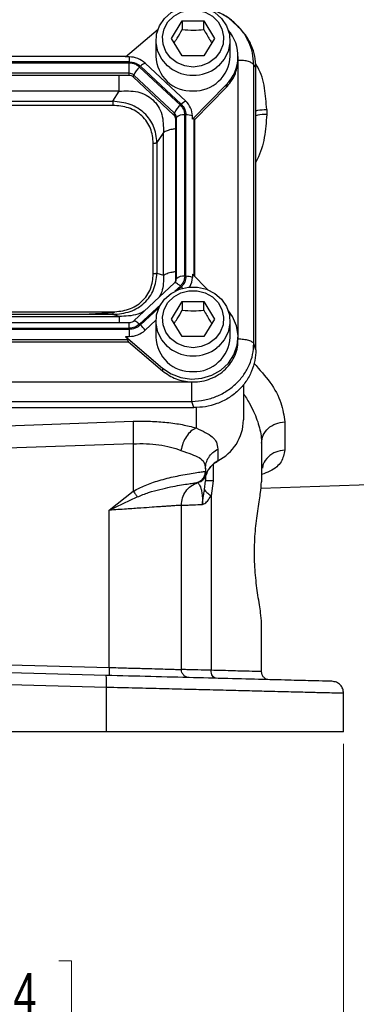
# Model space of a CAD drawing. Header units: inches. Extents: x 0.6 to 16.3, y 0.2 to 11.5.
# Tile 4 of 14: x 4.9 to 6, y 4 to 7.3. Entities that reach past the tile are written whole.
import ezdxf

# ---------------------------------------------------------------- set-up
doc = ezdxf.new("R2010")
doc.units = ezdxf.units.IN
doc.header["$MEASUREMENT"] = 0
doc.styles.add('SLDTEXTSTYLE0', font='TXT', dxfattribs={"width": 0.75})
doc.dimstyles.new('SLDDIMSTYLE3', dxfattribs={"dimtxt": 0.137795, "dimasz": 0.14, "dimexe": 0, "dimexo": 0.0625, "dimgap": 0.034449, "dimtad": 0, "dimdec": 1, "dimlfac": 1.5, "dimrnd": 1e-09, "dimzin": 12, "dimdsep": 46, "dimtxsty": 'SLDTEXTSTYLE0', "dimblk1": 'CLOSED', "dimblk2": 'CLOSED', "dimsah": 1, "dimcen": 0.09, "dimadec": 0, "dimazin": 3, "dimtfac": 1, "dimtdec": 1, "dimtofl": 0, "dimtmove": 0, "dimatfit": 3, "dimldrblk": 'CLOSED', "dimfxl": 0, "dimfrac": 2, "dimtolj": 1, "dimtzin": 12, "dimarcsym": 0})

# ---------------------------------------------------------------- blocks, each defined once
blk = doc.blocks.new('_Closed')
at = {"color": 0, "linetype": 'ByBlock', "lineweight": -2}
for p, q in [((-1, 0.166667), (0, 0)), ((-1, 0.166667), (-1, -0.166667)), ((0, 0), (-1, -0.166667)), ((0, 0), (-1, 0))]:
    blk.add_line(p, q, dxfattribs=at)
blk = doc.blocks.new('_D_11')
at = {"color": 7, "linetype": 'Continuous', "lineweight": 0}
for p, q in [((2.6829, 4.9095), (2.6829, 3.9497)), ((5.9363, 4.9095), (5.9363, 3.9497)), ((4.6832, 4.1876), (4.6412, 4.1876)), ((4.6412, 4.1876), (4.6412, 3.9688)), ((4.9886, 4.1876), (5.0306, 4.1876)), ((5.0306, 4.1876), (5.0306, 3.9688)), ((2.6829, 3.9891), (4.5204, 3.9891)), ((4.6412, 3.9688), (4.6832, 3.9688)), ((5.0306, 3.9688), (4.9886, 3.9688)), ((5.9363, 3.9891), (5.1514, 3.9891))]:
    blk.add_line(p, q, dxfattribs=at)
at = {"color": 7, "linetype": 'Continuous', "lineweight": 18, "xscale": 0.14, "yscale": 0.14, "rotation": 180.0000000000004}
blk.add_blockref('_Closed', (2.6829, 3.9891, -1.469), dxfattribs=at)
at = {"color": 7, "linetype": 'Continuous', "lineweight": 18, "xscale": 0.14, "yscale": 0.14}
blk.add_blockref('_Closed', (5.9363, 3.9891, -1.469), dxfattribs=at)
at = {"color": 7, "linetype": 'Continuous', "lineweight": 18, "char_height": 0.1378, "attachment_point": 1, "style": 'SLDTEXTSTYLE0'}
for s, insert in [('124', (4.6832, 4.1465)), ('4.9', (4.7086, 3.9403))]:
    blk.add_mtext(s, dxfattribs=dict(at, insert=insert))

msp = doc.modelspace()

# ---------------------------------------------------------------- linework, layer by layer
at = {"color": 7, "linetype": 'Continuous', "lineweight": 25}
for p, q in [((5.3629, 7.2554), (5.3989, 7.3136)), ((5.3989, 7.3136), (5.4709, 7.3136)), ((5.3989, 7.3136), (5.3989, 7.2849)), ((5.4709, 7.3136), (5.5069, 7.2554)), ((5.4709, 7.2849), (5.4709, 7.3136)), ((5.588, 7.2925), (5.5721, 7.3064)), ((5.2105, 7.1936), (5.3187, 7.2861)), ((5.5954, 7.2844), (5.5878, 7.2927)), ((5.3116, 7.2477), (5.3116, 7.1956)), ((5.3989, 7.1972), (5.3629, 7.2554)), ((5.5069, 7.2554), (5.4709, 7.1972)), ((5.5583, 7.1956), (5.5583, 7.2477)), ((5.2224, 7.1772), (3.3975, 7.1772)), ((5.2224, 7.1734), (3.3975, 7.1734)), ((5.2123, 7.1951), (3.4076, 7.1951)), ((5.2224, 7.1936), (5.2105, 7.1936)), ((5.2224, 7.1936), (5.2224, 7.1772)), ((5.2224, 7.1393), (5.2224, 7.1734)), ((5.4108, 7.0466), (5.2753, 7.1731)), ((5.4709, 7.1972), (5.3989, 7.1972)), ((5.5849, 7.1861), (5.5849, 7.1956)), ((5.5849, 7.1816), (5.5849, 7.1861)), ((5.2224, 7.1393), (3.3975, 7.1393)), ((5.2224, 7.1322), (5.2224, 7.1393)), ((5.3928, 7.0334), (5.2573, 7.1599)), ((5.3957, 7.0361), (5.2602, 7.1626)), ((5.6373, 6.2402), (5.6373, 7.1668)), ((5.6443, 7.1592), (5.6373, 7.1668)), ((5.6443, 6.2197), (5.6443, 7.1592)), ((5.2224, 7.1322), (3.3975, 7.1322)), ((5.2378, 7.1334), (5.2361, 7.127)), ((5.3716, 7.0004), (5.2361, 7.127)), ((5.3733, 7.0069), (5.2378, 7.1334)), ((5.189, 7.0796), (3.4309, 7.0796)), ((5.1676, 7.0464), (5.189, 7.0796)), ((5.5455, 7.101), (5.4328, 6.9861)), ((5.5455, 7.0915), (5.4413, 6.9853)), ((5.5455, 7.101), (5.5455, 7.0915)), ((3.4522, 7.0464), (5.1676, 7.0464)), ((5.1676, 7.0326), (3.4522, 7.0326)), ((5.6801, 7.0186), (5.6801, 7.0023)), ((5.3716, 7.0004), (5.3733, 7.0069)), ((5.3797, 6.9925), (5.3773, 6.9877)), ((5.3773, 6.4509), (5.3773, 6.9877)), ((5.3797, 6.4558), (5.3797, 6.9925)), ((5.4072, 6.4641), (5.4072, 7.0008)), ((5.4113, 6.4641), (5.4113, 7.0008)), ((5.4328, 6.9861), (5.4328, 6.9972)), ((5.4413, 6.9853), (5.4389, 6.9877)), ((5.4413, 6.4629), (5.4413, 6.9853)), ((5.3362, 6.9421), (5.3149, 6.9089)), ((5.3362, 6.4678), (5.3362, 6.9421)), ((5.3027, 6.472), (5.3027, 6.9064)), ((5.3149, 6.9089), (5.3149, 6.4745)), ((5.3149, 6.4745), (5.3362, 6.4678)), ((5.3773, 6.4509), (5.3797, 6.4558)), ((5.4833, 6.4201), (5.4328, 6.4716)), ((5.4328, 6.4716), (5.4328, 6.4605)), ((5.3737, 6.4419), (5.2382, 6.3154)), ((5.3629, 6.3218), (5.3989, 6.38)), ((5.3989, 6.38), (5.4709, 6.38)), ((5.3989, 6.38), (5.3989, 6.3513)), ((5.4709, 6.38), (5.5069, 6.3218)), ((5.4709, 6.3513), (5.4709, 6.38)), ((3.4309, 6.3303), (5.189, 6.3303)), ((3.4522, 6.3458), (5.1676, 6.3458)), ((5.1676, 6.337), (3.4522, 6.337)), ((5.1733, 6.3422), (5.068, 6.337)), ((5.189, 6.3303), (5.1676, 6.337)), ((5.3989, 6.2636), (5.3629, 6.3218)), ((5.5069, 6.3218), (5.4709, 6.2636)), ((5.2224, 6.3095), (3.3975, 6.3095)), ((3.3975, 6.2915), (5.2224, 6.2915)), ((3.3975, 6.2877), (5.2224, 6.2877)), ((5.2224, 6.2877), (5.2224, 6.2641)), ((5.2753, 6.2846), (5.3117, 6.3185)), ((5.3116, 6.3141), (5.3116, 6.2621)), ((5.5583, 6.2621), (5.5583, 6.3141)), ((5.2105, 6.2641), (5.3336, 6.1588)), ((5.2105, 6.2641), (5.2224, 6.2641)), ((5.4709, 6.2636), (5.3989, 6.2636)), ((5.5849, 6.2525), (5.5849, 6.2621)), ((3.4001, 6.2466), (5.2198, 6.2466)), ((3.4027, 6.2537), (5.2172, 6.2537)), ((5.2198, 6.2466), (5.2172, 6.2537)), ((5.2198, 6.2466), (5.3336, 6.1493)), ((5.6443, 6.2197), (5.6373, 6.2402)), ((5.3336, 6.1588), (5.3336, 6.1493)), ((3.1898, 6.1126), (5.4301, 6.1126)), ((5.4301, 6.1125), (5.4349, 6.1125)), ((5.6029, 6.1047), (5.6029, 5.9861)), ((3.1818, 6.0272), (5.4381, 6.0272)), ((3.1887, 6.0477), (5.4312, 6.0477)), ((5.4381, 6.0272), (5.4312, 6.0477)), ((4.7783, 5.9652), (5.2362, 5.9817)), ((5.7401, 5.9799), (5.7401, 5.8859)), ((5.2362, 5.9071), (4.7783, 5.8906)), ((5.2362, 5.9071), (5.2362, 5.7494)), ((5.6629, 5.9086), (5.6629, 5.7807)), ((5.5174, 5.8893), (5.5174, 5.8502)), ((5.4763, 5.8156), (5.4762, 5.8156)), ((5.4763, 5.8241), (5.4763, 5.8156)), ((5.4797, 5.8065), (5.4763, 5.8156)), ((5.4763, 5.7978), (5.4763, 5.7836)), ((5.4496, 5.7779), (5.4502, 5.7781)), ((5.4496, 5.7779), (5.4496, 5.7779)), ((5.4536, 5.7792), (5.4544, 5.7795)), ((5.4544, 5.7795), (5.4563, 5.7801)), ((5.4735, 5.7547), (5.4763, 5.7836)), ((5.502, 5.7836), (5.4949, 5.7342)), ((5.6609, 5.7591), (6.6707, 5.7944)), ((5.1562, 5.6859), (5.2362, 5.7494)), ((5.4949, 5.7342), (5.4949, 5.1537)), ((5.1562, 5.6859), (5.2494, 5.7303)), ((5.3963, 5.1561), (5.3963, 5.7025)), ((5.1562, 5.163), (5.1562, 5.6859)), ((5.6629, 5.1491), (5.6629, 5.3104)), ((5.1455, 5.1366), (4.3096, 5.1585)), ((4.7783, 5.1729), (5.1562, 5.163)), ((5.1466, 5.0967), (4.3096, 5.1186)), ((5.1466, 4.9489), (5.1466, 5.0967)), ((5.9363, 4.9489), (5.9363, 5.077)), ((5.1466, 4.9489), (4.3096, 4.9489))]:
    msp.add_line(p, q, dxfattribs=at)
at = {"color": 8, "linetype": 'Continuous', "lineweight": 25}
for p, q in [((5.5848, 6.267), (5.5848, 7.1816)), ((5.4389, 6.4653), (5.4389, 6.9877)), ((5.3747, 6.4146), (5.3928, 6.4315)), ((5.3861, 6.4199), (5.3957, 6.4288)), ((5.2573, 6.305), (5.3273, 6.3704)), ((5.2602, 6.3023), (5.3217, 6.3597)), ((5.2224, 6.2915), (5.2224, 6.3095)), ((5.445, 6.0278), (5.445, 5.9596)), ((5.502, 5.8387), (5.502, 5.7836))]:
    msp.add_line(p, q, dxfattribs=at)
at = {"color": 7, "linetype": 'Continuous', "lineweight": 25, "flags": 128}
for points in [[(5.3577, 7.158), (5.3505, 7.1638), (5.3308, 7.186), (5.3176, 7.2121), (5.3119, 7.2405), (5.3138, 7.2693), (5.3233, 7.2967), (5.3399, 7.3211), (5.3624, 7.3409), (5.3895, 7.3548), (5.4195, 7.362), (5.4504, 7.362), (5.4803, 7.3548), (5.5074, 7.3409), (5.53, 7.3211), (5.5465, 7.2967), (5.5561, 7.2693), (5.558, 7.2405), (5.5522, 7.2121), (5.5391, 7.186), (5.5194, 7.1638), (5.5142, 7.1595)], [(5.4349, 7.1601), (5.4074, 7.1637), (5.3819, 7.174), (5.3604, 7.1904), (5.3444, 7.2116), (5.3351, 7.236), (5.3332, 7.2619), (5.3388, 7.2873), (5.3516, 7.3103), (5.3706, 7.3292), (5.3943, 7.3427), (5.4211, 7.3497), (5.4488, 7.3497), (5.4756, 7.3427), (5.4993, 7.3292), (5.5183, 7.3103), (5.5311, 7.2873), (5.5367, 7.2619), (5.5348, 7.236), (5.5255, 7.2116), (5.5095, 7.1904), (5.4879, 7.174), (5.4625, 7.1637), (5.4349, 7.1601)], [(5.3577, 6.2244), (5.3505, 6.2302), (5.3308, 6.2524), (5.3176, 6.2786), (5.3119, 6.3069), (5.3138, 6.3357), (5.3233, 6.3632), (5.3399, 6.3875), (5.3624, 6.4073), (5.3895, 6.4212), (5.4195, 6.4284), (5.4504, 6.4284), (5.4803, 6.4212), (5.5074, 6.4073), (5.53, 6.3875), (5.5465, 6.3632), (5.5561, 6.3357), (5.558, 6.3069), (5.5522, 6.2786), (5.5391, 6.2524), (5.5194, 6.2302), (5.5142, 6.2259)], [(5.4349, 6.2266), (5.4074, 6.2301), (5.3819, 6.2404), (5.3604, 6.2568), (5.3444, 6.278), (5.3351, 6.3024), (5.3332, 6.3283), (5.3388, 6.3537), (5.3516, 6.3767), (5.3706, 6.3957), (5.3943, 6.4091), (5.4211, 6.4161), (5.4488, 6.4161), (5.4756, 6.4091), (5.4993, 6.3957), (5.5183, 6.3767), (5.5311, 6.3537), (5.5367, 6.3283), (5.5348, 6.3024), (5.5255, 6.278), (5.5095, 6.2568), (5.4879, 6.2404), (5.4625, 6.2301), (5.4349, 6.2266)], [(5.3336, 6.1588), (5.3621, 6.1396), (5.3947, 6.1272), (5.4294, 6.1221), (5.4645, 6.1248), (5.4979, 6.1349), (5.5278, 6.1521), (5.5527, 6.1753), (5.5711, 6.2033), (5.582, 6.2345), (5.5848, 6.2672), (5.5794, 6.2997), (5.5661, 6.33), (5.5525, 6.3491)], [(5.5174, 5.8502), (5.5172, 5.8491), (5.5169, 5.8487)]]:
    msp.add_lwpolyline(points, dxfattribs=at)
at = {"color": 8, "linetype": 'Continuous', "lineweight": 25, "flags": 128}
for points in [[(5.3928, 6.4315), (5.3894, 6.4346), (5.386, 6.4372), (5.3829, 6.4394), (5.3801, 6.441), (5.3776, 6.4421), (5.3757, 6.4425), (5.3742, 6.4423), (5.3737, 6.4419)], [(5.3957, 6.4288), (5.3978, 6.4267), (5.4, 6.4246), (5.4, 6.4246)], [(5.2382, 6.3155), (5.2387, 6.3158), (5.2401, 6.316), (5.2421, 6.3156), (5.2445, 6.3145), (5.2474, 6.3129), (5.2505, 6.3107), (5.2538, 6.308), (5.2573, 6.305)]]:
    msp.add_lwpolyline(points, dxfattribs=at)
at = {"color": 7, "linetype": 'Continuous', "lineweight": 25}
for centre, radius, start, end in [((5.4511, 7.1956), 0.1336, 314.9497, 41.3748), ((5.2228, 7.116), 0.0776, 47.4101, 90.3067), ((5.2954, 7.1283), 0.0492, 114.0491, 135.7255), ((5.4299, 7.1987), 0.1183, 181.4731, 272.4617), ((5.4387, 7.2001), 0.1196, 268.1802, 357.885), ((5.2225, 7.1168), 0.0225, 47.4101, 90.3067), ((5.3043, 7.1048), 0.0724, 130.5237, 156.7761), ((5.2225, 7.1122), 0.02, 47.4101, 90.3067), ((5.4309, 7.0017), 0.0492, 114.0491, 135.7255), ((5.3651, 6.9968), 0.0676, 0.3768, 47.4752), ((5.4399, 6.9783), 0.0724, 130.5237, 156.7761), ((5.3598, 6.9876), 0.0175, 0.3768, 47.4752), ((5.36, 6.9924), 0.0196, 0.3768, 47.4752), ((5.4025, 6.9665), 0.0347, 82.2097, 131.263), ((5.4127, 6.9433), 0.0575, 69.6232, 91.4049), ((5.4025, 6.4297), 0.0347, 82.2097, 131.263), ((5.4127, 6.4065), 0.0575, 69.6232, 91.4049), ((5.3666, 6.4606), 0.0662, 331.3875, 359.8965), ((5.3602, 6.4509), 0.0171, 330.8804, 359.9097), ((5.1919, 6.2286), 0.1005, 33.8558, 47.191), ((5.2228, 6.3417), 0.0776, 269.6933, 312.5899), ((5.4299, 6.2651), 0.1183, 181.4731, 272.4617), ((5.4387, 6.2665), 0.1196, 268.1802, 357.885), ((5.4486, 5.9884), 0.1543, 296.448, 359.1655), ((5.5517, 5.7824), 0.0759, 116.9064, 161.5203)]:
    msp.add_arc(centre, radius, start, end, dxfattribs=at)
at = {"color": 8, "linetype": 'Continuous', "lineweight": 25}
for centre, radius, start, end in [((5.4344, 7.2613), 0.1287, 233.3714, 270.2278), ((5.4355, 7.2611), 0.1285, 269.7614, 307.756), ((5.3604, 6.4558), 0.0193, 329.9926, 359.8662), ((5.4344, 6.3277), 0.1287, 233.3714, 270.2278), ((5.4355, 6.3276), 0.1285, 269.7614, 307.756)]:
    msp.add_arc(centre, radius, start, end, dxfattribs=at)
at = {"color": 7, "linetype": 'Continuous', "lineweight": 25}
msp.add_ellipse((5.4113, 6.9578), major_axis=(0.0275, 0.0299), ratio=0.170211, start_param=6.275096, end_param=6.798785, dxfattribs=at)
for points, knots in [([(5.5721, 7.3064), (5.5662, 7.3119), (5.5493, 7.3278), (5.5147, 7.3446), (5.484, 7.3557), (5.467, 7.3569), (5.4649, 7.3571)], [0, 0, 0, 0, 0.203487, 0.579568, 0.947572, 1, 1, 1, 1]), ([(5.5871, 7.292), (5.5829, 7.297), (5.5703, 7.3116), (5.543, 7.3301), (5.5164, 7.3443), (5.4998, 7.3484), (5.4961, 7.3493)], [0, 0, 0, 0, 0.18188, 0.538214, 0.899092, 1, 1, 1, 1]), ([(5.3721, 7.2406), (5.3755, 7.2455), (5.3844, 7.2587), (5.3934, 7.2749), (5.3989, 7.2849)], [0, 0, 0, 0, 0.376375, 1, 1, 1, 1]), ([(5.3989, 7.2849), (5.4118, 7.2839), (5.4359, 7.2819), (5.4598, 7.284), (5.4709, 7.2849)], [0, 0, 0, 0, 0.534747, 1, 1, 1, 1]), ([(5.4709, 7.2849), (5.4774, 7.2733), (5.4863, 7.2572), (5.4952, 7.2442), (5.4977, 7.2405)], [0, 0, 0, 0, 0.718831, 1, 1, 1, 1]), ([(5.6443, 7.1592), (5.6436, 7.1717), (5.6422, 7.196), (5.6303, 7.232), (5.6149, 7.262), (5.6001, 7.2778), (5.5946, 7.2837)], [0, 0, 0, 0, 0.274891, 0.537423, 0.82756, 1, 1, 1, 1]), ([(5.2224, 7.1772), (5.2294, 7.1765), (5.2365, 7.1759), (5.2434, 7.1732), (5.2466, 7.1719), (5.2527, 7.1688), (5.2576, 7.1648), (5.2602, 7.1626)], [0, 0, 0, 0, 0.498697, 0.503014, 0.535598, 0.74951, 1, 1, 1, 1]), ([(5.2573, 7.1599), (5.2521, 7.1638), (5.2419, 7.1715), (5.2289, 7.1727), (5.2224, 7.1734)], [0, 0, 0, 0, 0.5040183, 1, 1, 1, 1]), ([(5.6373, 7.1668), (5.6356, 7.1689), (5.6323, 7.1733), (5.6198, 7.1783), (5.6035, 7.1822), (5.5911, 7.1818), (5.5848, 7.1816)], [0, 0, 0, 0, 0.24973, 0.499459, 0.749189, 1, 1, 1, 1]), ([(5.189, 7.0796), (5.21, 7.0807), (5.241, 7.0823), (5.2787, 7.0681), (5.3021, 7.0517), (5.32, 7.0295), (5.3364, 6.9933), (5.3363, 6.9627), (5.3362, 6.9421)], [0, 0, 0, 0, 0.257397, 0.381604, 0.5, 0.618395, 0.742603, 1, 1, 1, 1]), ([(5.3149, 6.9089), (5.3127, 6.9273), (5.3095, 6.9545), (5.2911, 6.9865), (5.2734, 7.007), (5.2514, 7.0236), (5.217, 7.0409), (5.1875, 7.0442), (5.1676, 7.0464)], [0, 0, 0, 0, 0.2558598, 0.3792721, 0.500008, 0.6203977, 0.7441597, 1, 1, 1, 1]), ([(5.3027, 6.9064), (5.3011, 6.9232), (5.2987, 6.9484), (5.2824, 6.9784), (5.2657, 6.998), (5.2448, 7.0136), (5.2126, 7.0288), (5.1856, 7.0311), (5.1676, 7.0326)], [0, 0, 0, 0, 0.250062, 0.376118, 0.5, 0.623757, 0.749938, 1, 1, 1, 1]), ([(5.3957, 7.0361), (5.4001, 7.031), (5.4046, 7.0258), (5.4075, 7.0194), (5.4088, 7.0164), (5.4108, 7.0101), (5.4111, 7.0041), (5.4113, 7.0008)], [0, 0, 0, 0, 0.498697, 0.503014, 0.535598, 0.74951, 1, 1, 1, 1]), ([(5.1676, 6.337), (5.1875, 6.3388), (5.2169, 6.3416), (5.2514, 6.3585), (5.2734, 6.375), (5.2911, 6.3956), (5.3095, 6.4279), (5.3127, 6.4557), (5.3149, 6.4745)], [0, 0, 0, 0, 0.2558598, 0.3792721, 0.500008, 0.6203977, 0.7441597, 1, 1, 1, 1]), ([(5.1676, 6.3458), (5.1856, 6.3473), (5.2126, 6.3496), (5.2448, 6.3648), (5.2657, 6.3804), (5.2824, 6.3999), (5.2987, 6.43), (5.3011, 6.4552), (5.3027, 6.472)], [0, 0, 0, 0, 0.250062, 0.376118, 0.5, 0.623757, 0.749938, 1, 1, 1, 1]), ([(5.4113, 6.4641), (5.4106, 6.4575), (5.4099, 6.4509), (5.407, 6.4445), (5.4056, 6.4415), (5.4023, 6.4358), (5.398, 6.4312), (5.3957, 6.4288)], [0, 0, 0, 0, 0.498697, 0.503014, 0.535598, 0.74951, 1, 1, 1, 1]), ([(5.3768, 6.4463), (5.3766, 6.4457), (5.376, 6.4442), (5.3746, 6.4428), (5.3737, 6.4419)], [0, 0, 0, 0, 0.376596, 1, 1, 1, 1]), ([(5.3721, 6.307), (5.3755, 6.312), (5.3844, 6.3252), (5.3934, 6.3413), (5.3989, 6.3513)], [0, 0, 0, 0, 0.3763753, 1, 1, 1, 1]), ([(5.3989, 6.3513), (5.4118, 6.3503), (5.4359, 6.3483), (5.4598, 6.3504), (5.4709, 6.3513)], [0, 0, 0, 0, 0.534747, 1, 1, 1, 1]), ([(5.4709, 6.3513), (5.4774, 6.3398), (5.4863, 6.3236), (5.4952, 6.3106), (5.4977, 6.3069)], [0, 0, 0, 0, 0.718831, 1, 1, 1, 1]), ([(5.2382, 6.3154), (5.2372, 6.3146), (5.2345, 6.3123), (5.229, 6.3099), (5.2244, 6.3096), (5.2224, 6.3095)], [0, 0, 0, 0, 0.2413889, 0.6790418, 1, 1, 1, 1]), ([(5.2602, 6.3023), (5.2547, 6.2981), (5.2492, 6.2939), (5.2423, 6.2913), (5.2391, 6.2901), (5.2324, 6.2882), (5.2259, 6.2879), (5.2224, 6.2877)], [0, 0, 0, 0, 0.498697, 0.503014, 0.535598, 0.74951, 1, 1, 1, 1]), ([(5.2105, 6.2641), (5.2121, 6.2621), (5.2151, 6.2582), (5.2165, 6.2551), (5.2172, 6.2537)], [0, 0, 0, 0, 0.524141, 1, 1, 1, 1]), ([(5.5848, 6.257), (5.5911, 6.2564), (5.6035, 6.255), (5.6198, 6.2519), (5.6323, 6.2466), (5.6356, 6.2424), (5.6373, 6.2402)], [0, 0, 0, 0, 0.250811, 0.500541, 0.75027, 1, 1, 1, 1]), ([(5.4312, 6.0477), (5.4456, 6.0489), (5.4737, 6.051), (5.5137, 6.0639), (5.5494, 6.0827), (5.5803, 6.1074), (5.6053, 6.1368), (5.6233, 6.1693), (5.6349, 6.2043), (5.6365, 6.2281), (5.6373, 6.2402)], [0, 0, 0, 0, 0.13356, 0.261125, 0.387745, 0.511891, 0.635099, 0.759877, 0.877169, 1, 1, 1, 1]), ([(5.4349, 6.1125), (5.445, 6.113), (5.465, 6.1141), (5.4939, 6.1228), (5.5204, 6.1362), (5.5434, 6.1545), (5.5622, 6.1766), (5.5757, 6.2017), (5.5838, 6.2275), (5.5843, 6.2447), (5.5845, 6.2525)], [0, 0, 0, 0, 0.127572, 0.255144, 0.3827161, 0.5102881, 0.6378601, 0.7654321, 0.8930041, 1, 1, 1, 1]), ([(5.6443, 6.2197), (5.6436, 6.2078), (5.6422, 6.1835), (5.6309, 6.1474), (5.612, 6.1129), (5.5853, 6.0823), (5.5525, 6.0574), (5.5155, 6.0397), (5.4769, 6.0291), (5.4508, 6.0278), (5.4381, 6.0272)], [0, 0, 0, 0, 0.117637, 0.241401, 0.369555, 0.5, 0.630445, 0.758599, 0.882363, 1, 1, 1, 1]), ([(5.4312, 6.0477), (5.4312, 6.0515), (5.4312, 6.059), (5.4311, 6.0757), (5.4315, 6.0945), (5.4306, 6.1065), (5.4301, 6.1126)], [0, 0, 0, 0, 0.24973, 0.499459, 0.749189, 1, 1, 1, 1]), ([(5.2362, 5.9817), (5.2554, 5.982), (5.2938, 5.9827), (5.349, 5.9786), (5.4008, 5.9713), (5.4302, 5.9635), (5.445, 5.9596)], [0, 0, 0, 0, 0.248233, 0.496982, 0.747291, 1, 1, 1, 1]), ([(5.445, 5.9596), (5.4392, 5.9564), (5.4275, 5.95), (5.4123, 5.932), (5.4005, 5.9098), (5.3968, 5.8933), (5.3949, 5.885)], [0, 0, 0, 0, 0.250197, 0.50006, 0.750032, 1, 1, 1, 1]), ([(5.445, 5.9596), (5.4559, 5.9546), (5.4782, 5.9442), (5.5006, 5.9303), (5.5148, 5.9129), (5.5165, 5.8972), (5.5174, 5.8893)], [0, 0, 0, 0, 0.23134, 0.476902, 0.735333, 1, 1, 1, 1]), ([(5.2362, 5.9071), (5.2508, 5.9074), (5.28, 5.9081), (5.3219, 5.9041), (5.3614, 5.8967), (5.3836, 5.889), (5.3949, 5.885)], [0, 0, 0, 0, 0.246394, 0.494827, 0.743394, 1, 1, 1, 1]), ([(5.3949, 5.885), (5.407, 5.8806), (5.4313, 5.8718), (5.457, 5.8615), (5.4735, 5.8469), (5.4753, 5.8317), (5.4763, 5.8241)], [0, 0, 0, 0, 0.247582, 0.495331, 0.745832, 1, 1, 1, 1]), ([(5.4888, 5.8242), (5.4927, 5.829), (5.5001, 5.8381), (5.5105, 5.8458), (5.5164, 5.8484), (5.5169, 5.8486)], [0, 0, 0, 0, 0.503871, 0.956379, 1, 1, 1, 1]), ([(5.2362, 5.7494), (5.2491, 5.7562), (5.2693, 5.767), (5.2985, 5.7776), (5.3231, 5.7854), (5.3492, 5.7925), (5.376, 5.7987), (5.4038, 5.8043), (5.431, 5.809), (5.4547, 5.8126), (5.4719, 5.815), (5.4748, 5.8154), (5.4762, 5.8156)], [0, 0, 0, 0, 0.112911, 0.176582, 0.245364, 0.323626, 0.407307, 0.496563, 0.609435, 0.73088, 0.861033, 1, 1, 1, 1]), ([(5.4496, 5.7779), (5.4533, 5.7796), (5.4608, 5.7831), (5.4694, 5.7922), (5.4751, 5.8033), (5.4759, 5.8115), (5.4762, 5.8156)], [0, 0, 0, 0, 0.2500646, 0.5, 0.7499354, 1, 1, 1, 1]), ([(5.4563, 5.7801), (5.4591, 5.7814), (5.4651, 5.784), (5.4721, 5.7905), (5.4772, 5.7981), (5.4789, 5.8037), (5.4797, 5.8065)], [0, 0, 0, 0, 0.233152, 0.496846, 0.748077, 1, 1, 1, 1]), ([(5.4795, 5.8042), (5.4796, 5.805), (5.4807, 5.8121), (5.4842, 5.8191), (5.4887, 5.8242), (5.4888, 5.8242)], [0, 0, 0, 0, 0.113551, 0.987698, 1, 1, 1, 1]), ([(5.2494, 5.7303), (5.2621, 5.7354), (5.2877, 5.7458), (5.3255, 5.7558), (5.3606, 5.7637), (5.3912, 5.7693), (5.4163, 5.7733), (5.4349, 5.7759), (5.4469, 5.7775), (5.4487, 5.7778), (5.4496, 5.7779)], [0, 0, 0, 0, 0.1223905, 0.2475281, 0.3735932, 0.4997496, 0.6254944, 0.7507457, 0.8755397, 1, 1, 1, 1]), ([(5.4496, 5.7779), (5.4502, 5.7777), (5.4512, 5.7774), (5.4567, 5.7713), (5.4612, 5.7598), (5.4642, 5.7467), (5.4659, 5.7311), (5.4666, 5.7165), (5.4667, 5.7089), (5.4667, 5.7052)], [0, 0, 0, 0, 0.283626, 0.55181, 0.675782, 0.791237, 0.898583, 0.949807, 1, 1, 1, 1]), ([(5.6629, 5.3104), (5.6622, 5.3211), (5.6607, 5.3446), (5.6511, 5.3999), (5.6421, 5.4685), (5.6382, 5.5428), (5.6416, 5.6174), (5.6502, 5.6852), (5.6602, 5.7434), (5.662, 5.7682), (5.6629, 5.7807)], [0, 0, 0, 0, 0.110482, 0.244407, 0.370029, 0.495469, 0.620683, 0.746398, 0.872841, 1, 1, 1, 1]), ([(5.4667, 5.7052), (5.4667, 5.7052), (5.4667, 5.7051), (5.4667, 5.7051), (5.4667, 5.7051), (5.4667, 5.7051), (5.4667, 5.7051), (5.4667, 5.7051), (5.4667, 5.7051), (5.4667, 5.7051), (5.4667, 5.7051), (5.4667, 5.7059), (5.4667, 5.7068), (5.4667, 5.708), (5.4667, 5.7102), (5.4671, 5.7173), (5.4685, 5.7274), (5.471, 5.741), (5.4726, 5.7495), (5.4735, 5.7547)], [0, 0, 0, 0, 0.001527, 0.001862, 0.00193, 0.001938, 0.001943, 0.001948, 0.001956, 0.002021, 0.00257, 0.004067, 0.0479, 0.051514, 0.075494, 0.174199, 0.468825, 0.675501, 1, 1, 1, 1]), ([(5.4667, 5.7052), (5.4682, 5.7056), (5.474, 5.7073), (5.4844, 5.7166), (5.4912, 5.728), (5.4949, 5.7342)], [0, 0, 0, 0, 0.1398893, 0.5282904, 1, 1, 1, 1]), ([(5.3963, 5.7025), (5.3955, 5.7024), (5.3938, 5.7023), (5.3826, 5.7015), (5.3696, 5.7006), (5.3576, 5.6998), (5.3433, 5.6988), (5.3242, 5.6975), (5.2974, 5.6957), (5.2597, 5.693), (5.2118, 5.6897), (5.1755, 5.6873), (5.1562, 5.6859)], [0, 0, 0, 0, 0.1200751, 0.2433391, 0.3062443, 0.369956, 0.4344761, 0.4998066, 0.5988644, 0.7152608, 0.8489795, 1, 1, 1, 1]), ([(5.3963, 5.7025), (5.3971, 5.7025), (5.3988, 5.7026), (5.4125, 5.7031), (5.4342, 5.7039), (5.4558, 5.7048), (5.4667, 5.7052)], [0, 0, 0, 0, 0.241747, 0.48899, 0.741738, 1, 1, 1, 1]), ([(5.1562, 5.163), (5.1756, 5.1625), (5.2135, 5.1614), (5.2651, 5.16), (5.3086, 5.1588), (5.343, 5.1578), (5.3683, 5.157), (5.385, 5.1565), (5.3946, 5.1561), (5.3957, 5.1561), (5.3963, 5.1561)], [0, 0, 0, 0, 0.152262, 0.296742, 0.433436, 0.56234, 0.68345, 0.796765, 0.902282, 1, 1, 1, 1]), ([(5.4949, 5.1537), (5.4796, 5.1541), (5.4495, 5.1548), (5.419, 5.1555), (5.3997, 5.156), (5.3974, 5.156), (5.3963, 5.1561)], [0, 0, 0, 0, 0.261982, 0.515974, 0.76198, 1, 1, 1, 1]), ([(5.5119, 5.1271), (5.5096, 5.1275), (5.505, 5.1284), (5.4994, 5.1346), (5.4955, 5.1434), (5.4951, 5.1503), (5.4949, 5.1537)], [0, 0, 0, 0, 0.250433, 0.500128, 0.750069, 1, 1, 1, 1]), ([(5.6629, 5.1491), (5.661, 5.1491), (5.657, 5.1493), (5.6243, 5.1502), (5.5722, 5.1516), (5.5209, 5.153), (5.4949, 5.1537)], [0, 0, 0, 0, 0.238014, 0.484016, 0.73801, 1, 1, 1, 1]), ([(5.8973, 5.117), (5.8946, 5.117), (5.889, 5.1172), (5.8449, 5.1183), (5.7763, 5.1201), (5.6829, 5.1226), (5.5689, 5.1256), (5.4381, 5.129), (5.2954, 5.1327), (5.1955, 5.1353), (5.1455, 5.1366)], [0, 0, 0, 0, 0.124956, 0.249962, 0.374961, 0.499946, 0.62494, 0.749961, 0.875002, 1, 1, 1, 1]), ([(5.9363, 5.077), (5.9351, 5.077), (5.9327, 5.0771), (5.9133, 5.0776), (5.8872, 5.0782), (5.8596, 5.0789), (5.8357, 5.0795), (5.8084, 5.0802), (5.778, 5.0809), (5.7444, 5.0818), (5.7021, 5.0828), (5.6473, 5.0842), (5.5755, 5.086), (5.4974, 5.088), (5.4158, 5.09), (5.3332, 5.0921), (5.2427, 5.0943), (5.1792, 5.0959), (5.1466, 5.0967)], [0, 0, 0, 0, 0.0797681, 0.1609509, 0.2435491, 0.2854003, 0.327606, 0.3701664, 0.4130816, 0.4563516, 0.4999766, 0.5640666, 0.6358515, 0.7153292, 0.7800044, 0.8490084, 0.9223405, 1, 1, 1, 1])]:
    msp.add_open_spline(points, degree=3, knots=knots, dxfattribs=at)
at = {"color": 8, "linetype": 'Continuous', "lineweight": 25}
for points, knots in [([(5.6373, 7.1668), (5.6364, 7.1804), (5.6346, 7.2071), (5.6209, 7.2447), (5.6051, 7.2734), (5.5916, 7.2874), (5.5871, 7.292)], [0, 0, 0, 0, 0.2974584, 0.5815663, 0.863567, 1, 1, 1, 1]), ([(5.6801, 7.0186), (5.6785, 7.0424), (5.6752, 7.0901), (5.6615, 7.1428), (5.6455, 7.1674), (5.643, 7.1712)], [0, 0, 0, 0, 0.4580475, 0.9173321, 1, 1, 1, 1]), ([(5.189, 7.0796), (5.189, 7.0853), (5.189, 7.0969), (5.189, 7.1153), (5.189, 7.1273), (5.189, 7.1322)], [0, 0, 0, 0, 0.368964, 0.737928, 1, 1, 1, 1]), ([(5.6443, 7.0145), (5.6463, 7.015), (5.6565, 7.0179), (5.6696, 7.0183), (5.6801, 7.0186)], [0, 0, 0, 0, 0.196962, 1, 1, 1, 1]), ([(5.6801, 7.0023), (5.6785, 6.9766), (5.6752, 6.925), (5.6592, 6.8722), (5.6458, 6.8464), (5.6443, 6.8434)], [0, 0, 0, 0, 0.467648, 0.937372, 1, 1, 1, 1]), ([(5.6801, 7.0023), (5.6696, 7.002), (5.6565, 7.0016), (5.6463, 6.9986), (5.6443, 6.9981)], [0, 0, 0, 0, 0.803038, 1, 1, 1, 1]), ([(5.3773, 6.9544), (5.3733, 6.9539), (5.3627, 6.9525), (5.3481, 6.9483), (5.3402, 6.9442), (5.3362, 6.9421)], [0, 0, 0, 0, 0.233719, 0.616859, 1, 1, 1, 1]), ([(5.3362, 6.4678), (5.3367, 6.4491), (5.3373, 6.4233), (5.3247, 6.3995), (5.3212, 6.393)], [0, 0, 0, 0, 0.72314, 1, 1, 1, 1]), ([(5.3362, 6.4678), (5.3402, 6.4698), (5.3481, 6.4739), (5.3627, 6.4781), (5.3733, 6.4795), (5.3773, 6.48)], [0, 0, 0, 0, 0.383142, 0.766285, 1, 1, 1, 1]), ([(5.2727, 6.3477), (5.2655, 6.3443), (5.2394, 6.3318), (5.2101, 6.331), (5.189, 6.3303)], [0, 0, 0, 0, 0.2768601, 1, 1, 1, 1]), ([(5.189, 6.3303), (5.189, 6.3287), (5.189, 6.3253), (5.189, 6.3174), (5.189, 6.3108), (5.189, 6.3095)], [0, 0, 0, 0, 0.441541, 0.883081, 1, 1, 1, 1]), ([(5.6379, 6.1747), (5.6567, 6.1537), (5.6963, 6.1096), (5.7322, 6.0425), (5.7375, 6.0008), (5.7401, 5.9799)], [0, 0, 0, 0, 0.3129051, 0.6566476, 1, 1, 1, 1]), ([(5.6029, 6.0736), (5.6053, 6.0702), (5.6116, 6.0609), (5.6233, 6.041), (5.6366, 6.0155), (5.6483, 5.9869), (5.6567, 5.9598), (5.662, 5.9336), (5.6626, 5.9168), (5.6629, 5.9086)], [0, 0, 0, 0, 0.059371, 0.161744, 0.34573, 0.508352, 0.670782, 0.840827, 1, 1, 1, 1]), ([(5.7401, 5.8859), (5.7375, 5.8726), (5.7323, 5.8459), (5.7038, 5.8194), (5.6727, 5.8083), (5.6629, 5.8049)], [0, 0, 0, 0, 0.4064203, 0.8142762, 1, 1, 1, 1]), ([(5.7401, 5.8859), (5.7299, 5.8845), (5.7095, 5.8817), (5.6844, 5.8641), (5.6688, 5.8443), (5.6667, 5.8303), (5.666, 5.8258)], [0, 0, 0, 0, 0.288079, 0.576159, 0.864238, 1, 1, 1, 1])]:
    msp.add_open_spline(points, degree=3, knots=knots, dxfattribs=at)
at = {"color": 7, "linetype": 'Continuous', "lineweight": 25}
for points in [[(5.5455, 7.0915), (5.5564, 7.1048), (5.5782, 7.1316), (5.5826, 7.1649), (5.5849, 7.1816)], [(5.1676, 7.0464), (5.1676, 7.0454), (5.1676, 7.0434), (5.1676, 7.0398), (5.1676, 7.0361), (5.1676, 7.0337), (5.1676, 7.0326)], [(5.3928, 7.0334), (5.3969, 7.0286), (5.4052, 7.0191), (5.4066, 7.0069), (5.4072, 7.0008)], [(5.3027, 6.9064), (5.304, 6.9065), (5.3064, 6.9065), (5.3098, 6.9071), (5.3128, 6.9079), (5.3142, 6.9086), (5.3149, 6.9089)], [(5.3149, 6.4745), (5.3142, 6.4741), (5.3128, 6.4734), (5.3098, 6.4726), (5.3064, 6.4721), (5.304, 6.472), (5.3027, 6.472)], [(5.4072, 6.4641), (5.4066, 6.458), (5.4052, 6.4458), (5.3969, 6.4363), (5.3928, 6.4315)], [(5.1676, 6.3458), (5.1676, 6.3447), (5.1676, 6.3425), (5.1676, 6.3399), (5.1676, 6.3379), (5.1676, 6.3373), (5.1676, 6.337)], [(5.2573, 6.305), (5.2522, 6.3011), (5.242, 6.2934), (5.2289, 6.2921), (5.2224, 6.2915)], [(5.3336, 6.1493), (5.3479, 6.1391), (5.3766, 6.1188), (5.4122, 6.1146), (5.4301, 6.1125)], [(5.2362, 5.9817), (5.2359, 5.9782), (5.2354, 5.9711), (5.2352, 5.9529), (5.2354, 5.9312), (5.2359, 5.9151), (5.2362, 5.9071)], [(5.6629, 5.9086), (5.6641, 5.9178), (5.6664, 5.9361), (5.6841, 5.9593), (5.7095, 5.9759), (5.7299, 5.9786), (5.7401, 5.9799)], [(5.4763, 5.8241), (5.4768, 5.8307), (5.4779, 5.8439), (5.4866, 5.8623), (5.4996, 5.8783), (5.5114, 5.8857), (5.5174, 5.8893)], [(5.4763, 5.8156), (5.4759, 5.8115), (5.4752, 5.8033), (5.4694, 5.7922), (5.4609, 5.7831), (5.4534, 5.7796), (5.4496, 5.7779)], [(5.3963, 5.7025), (5.397, 5.7107), (5.3985, 5.7271), (5.41, 5.7493), (5.4271, 5.7676), (5.4421, 5.7745), (5.4496, 5.7779)], [(5.502, 5.7836), (5.4982, 5.7836), (5.4905, 5.7836), (5.4825, 5.7836), (5.4773, 5.7836), (5.4766, 5.7836), (5.4763, 5.7836)], [(5.2362, 5.7494), (5.2386, 5.746), (5.2435, 5.7391), (5.2474, 5.7333), (5.2494, 5.7303)], [(5.4735, 5.7547), (5.4755, 5.7515), (5.4794, 5.7452), (5.4897, 5.7379), (5.4949, 5.7342)], [(5.1562, 5.163), (5.1561, 5.1595), (5.156, 5.1525), (5.1561, 5.1437), (5.1564, 5.1376), (5.1567, 5.1368), (5.1569, 5.1364)], [(5.4222, 5.1294), (5.4188, 5.1299), (5.412, 5.1308), (5.4034, 5.137), (5.3974, 5.1458), (5.3967, 5.1526), (5.3963, 5.1561)], [(5.6889, 5.1224), (5.6855, 5.1229), (5.6786, 5.1239), (5.6701, 5.13), (5.6641, 5.1388), (5.6633, 5.1456), (5.6629, 5.1491)], [(5.1466, 5.0967), (5.1467, 5.1019), (5.1469, 5.1124), (5.1467, 5.1256), (5.1463, 5.1348), (5.1458, 5.136), (5.1455, 5.1366)], [(5.9363, 5.077), (5.9357, 5.0821), (5.9345, 5.0924), (5.9256, 5.1055), (5.9127, 5.1148), (5.9025, 5.1162), (5.8973, 5.117)], [(5.9363, 4.9489), (5.935, 4.9489), (5.9324, 4.9489), (5.9117, 4.9489), (5.8791, 4.9489), (5.8337, 4.9489), (5.7768, 4.9489), (5.709, 4.9489), (5.6316, 4.9489), (5.5457, 4.9489), (5.4528, 4.9489), (5.3542, 4.9489), (5.2517, 4.9489), (5.1816, 4.9489), (5.1466, 4.9489)]]:
    msp.add_open_spline(points, degree=3, dxfattribs=at)

# ---------------------------------------------------------------- dimensions: what is measured, and where the dimension line sits
at = {"color": 7, "linetype": 'Continuous', "lineweight": 18}
dim = msp.add_linear_dim(base=(5.9363, 3.9891), p1=(2.6829, 4.9489), p2=(5.9363, 4.9489), dimstyle='SLDDIMSTYLE3', dxfattribs=at)
dim.commit()
dim.dimension.update_dxf_attribs({"geometry": '_D_11', "text_midpoint": (4.8359, 3.9891), "dimtype": 160})

doc.saveas('drawing.dxf')
